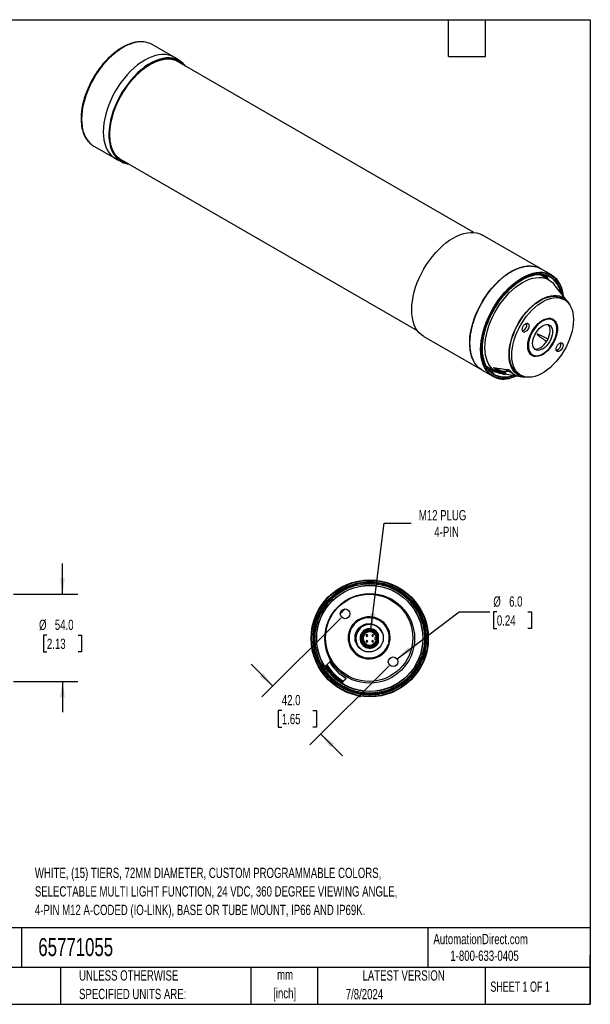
# Model space of a CAD drawing. Header units: millimetres. Extents: x 19 to 819, y 19 to 629.
# Tile 2 of 2: x 466 to 819, y 19 to 629. Entities that reach past the tile are written whole.
import ezdxf

# ---------------------------------------------------------------- set-up
doc = ezdxf.new("R2010")
doc.units = ezdxf.units.MM
doc.header["$LTSCALE"] = 3
doc.layers.add('DIMENSIONS', color=140, linetype='Continuous', lineweight=25)
doc.layers.add('TEXT', color=140, linetype='Continuous', lineweight=25)
doc.styles.add('SLDTEXTSTYLE0', font='TXT', dxfattribs={"width": 0.7})
doc.styles.add('SLDTEXTSTYLE1', font='TXT', dxfattribs={"width": 0.65})
doc.dimstyles.new('SLDDIMSTYLE1', dxfattribs={"dimtxt": 6.474023, "dimasz": 9.906, "dimexe": 0, "dimexo": 0.0625, "dimgap": 1.618506, "dimtad": 0, "dimtih": 1, "dimtoh": 1, "dimrnd": 1e-09, "dimzin": 4, "dimdsep": 46, "dimtxsty": 'SLDTEXTSTYLE0', "dimsah": 1, "dimcen": 0.09, "dimadec": 0, "dimazin": 1, "dimtfac": 1, "dimtmove": 0, "dimatfit": 0, "dimfxl": 0, "dimfrac": 2, "dimtolj": 1, "dimtzin": 12, "dimarcsym": 0})
doc.dimstyles.new('SLDDIMSTYLE2', dxfattribs={"dimtxt": 6.474023, "dimasz": 9.906, "dimexe": 0, "dimexo": 0.0625, "dimgap": 1.618506, "dimtad": 0, "dimtih": 1, "dimtoh": 1, "dimrnd": 1e-09, "dimzin": 4, "dimdsep": 46, "dimtxsty": 'SLDTEXTSTYLE0', "dimsah": 1, "dimcen": 0, "dimadec": 0, "dimazin": 1, "dimtfac": 1, "dimtofl": 0, "dimtmove": 0, "dimatfit": 3, "dimfxl": 0, "dimfrac": 2, "dimtolj": 1, "dimtzin": 12, "dimarcsym": 0})
doc.dimstyles.new('SLDDIMSTYLE3', dxfattribs={"dimtxt": 6.474023, "dimasz": 9.906, "dimexe": 0, "dimexo": 0.0625, "dimgap": 1.618506, "dimtad": 0, "dimtih": 1, "dimtoh": 1, "dimrnd": 1e-09, "dimzin": 12, "dimdsep": 46, "dimtxsty": 'SLDTEXTSTYLE0', "dimsah": 1, "dimcen": 0, "dimadec": 0, "dimazin": 3, "dimtfac": 1, "dimtofl": 0, "dimtmove": 0, "dimatfit": 3, "dimfxl": 0, "dimfrac": 2, "dimtolj": 1, "dimtzin": 12, "dimarcsym": 0})

# ---------------------------------------------------------------- blocks, each defined once
blk = doc.blocks.new('_D_1')
at = {"layer": 'DIMENSIONS'}
for p, q in [((492.58, 272.95), (492.58, 292)), ((462.31, 272.95), (502.1, 272.95)), ((482.96, 247.54), (480.79, 247.54)), ((480.79, 247.54), (480.79, 237.25)), ((502.2, 247.54), (504.37, 247.54)), ((504.37, 247.54), (504.37, 237.25)), ((480.79, 237.25), (482.96, 237.25)), ((504.37, 237.25), (502.2, 237.25)), ((462.31, 218.95), (502.1, 218.95)), ((492.58, 218.95), (492.58, 199.9))]:
    blk.add_line(p, q, dxfattribs=at)
for points in [[(492.58, 272.95), (494.1, 282.85), (491.05, 282.85)], [(492.58, 218.95), (491.05, 209.04), (494.1, 209.04)]]:
    blk.add_solid(points, dxfattribs=at)
at = {"layer": 'DIMENSIONS', "char_height": 6.35, "attachment_point": 1, "style": 'SLDTEXTSTYLE0'}
for s, insert in [('%%c', (478.07, 257.17)), ('54.0', (487.85, 257.17)), ('2.13', (482.96, 245.44))]:
    blk.add_mtext(s, dxfattribs=dict(at, insert=insert))
blk = doc.blocks.new('_D_6')
at = {"layer": 'DIMENSIONS'}
for p, q in [((664.78, 258.1), (616.01, 209.34)), ((622.75, 216.07), (609.28, 229.54)), ((694.48, 228.4), (645.71, 179.64)), ((628.28, 200.92), (626.11, 200.92)), ((626.11, 200.92), (626.11, 190.63)), ((647.52, 200.92), (649.69, 200.92)), ((649.69, 200.92), (649.69, 190.63)), ((626.11, 190.63), (628.28, 190.63)), ((649.69, 190.63), (647.52, 190.63)), ((652.45, 186.37), (665.92, 172.9))]:
    blk.add_line(p, q, dxfattribs=at)
for points in [[(622.75, 216.07), (616.82, 224.15), (614.67, 222)], [(652.45, 186.37), (658.38, 178.29), (660.53, 180.45)]]:
    blk.add_solid(points, dxfattribs=at)
at = {"layer": 'DIMENSIONS', "char_height": 6.35, "attachment_point": 1, "style": 'SLDTEXTSTYLE0'}
for s, insert in [('42.0', (628.28, 210.56)), ('1.65', (628.28, 198.82))]:
    blk.add_mtext(s, dxfattribs=dict(at, insert=insert))
blk = doc.blocks.new('_D_7')
at = {"layer": 'DIMENSIONS'}
for p, q in [((699.56, 232.91), (737.96, 261.98)), ((737.96, 261.98), (757.01, 261.98)), ((761.36, 261.98), (759.18, 261.98)), ((759.18, 261.98), (759.18, 251.69)), ((780.6, 261.98), (782.77, 261.98)), ((782.77, 261.98), (782.77, 251.69)), ((759.18, 251.69), (761.36, 251.69)), ((782.77, 251.69), (780.6, 251.69))]:
    blk.add_line(p, q, dxfattribs=at)
blk.add_solid([(699.56, 232.91), (708.38, 237.67), (706.54, 240.1)], dxfattribs=at)
at = {"layer": 'DIMENSIONS', "char_height": 6.35, "attachment_point": 1, "style": 'SLDTEXTSTYLE0'}
for s, insert in [('%%c', (759.16, 271.61)), ('6.0', (768.94, 271.61)), ('0.24', (761.36, 259.88))]:
    blk.add_mtext(s, dxfattribs=dict(at, insert=insert))
blk = doc.blocks.new('_D_8')
at = {"layer": 'DIMENSIONS'}
for p, q in [((683.37, 251.15), (691.62, 316.85)), ((691.62, 316.85), (708.29, 316.85))]:
    blk.add_line(p, q, dxfattribs=at)
blk.add_solid([(683.37, 251.15), (686.12, 260.79), (683.1, 261.17)], dxfattribs=at)
at = {"layer": 'DIMENSIONS', "char_height": 6.35, "attachment_point": 1, "style": 'SLDTEXTSTYLE0'}
for s, insert in [('M12 PLUG', (713.06, 325.04)), ('4-PIN', (722.66, 314.75))]:
    blk.add_mtext(s, dxfattribs=dict(at, insert=insert))

msp = doc.modelspace()

# ---------------------------------------------------------------- linework, layer by layer
for p, q in [((561.59, 605.43), (548.123, 613.204)), ((565.278, 603.098), (562.032, 605.162)), ((747.094, 496.897), (562.71, 603.339)), ((521.831, 557.708), (521.833, 558.102)), ((511.876, 550.415), (525.343, 542.641)), ((526.868, 543.253), (527.713, 542.716)), ((527.713, 542.716), (712.097, 436.274)), ((525.796, 542.392), (529.207, 540.613)), ((788.288, 474.559), (752.438, 495.255)), ((787.682, 474.887), (788.288, 474.559)), ((795.076, 470.641), (788.469, 474.455)), ((793.712, 467.437), (789.01, 470.253)), ((805.097, 454.234), (796.805, 464.7)), ((803.142, 455.304), (801.727, 456.12)), ((787.031, 440.121), (786.722, 440.3)), ((786.985, 440.532), (787.15, 440.437)), ((787.14, 440.472), (787.015, 440.544)), ((787.14, 440.472), (787.15, 440.437)), ((787.477, 440.844), (787.701, 440.715)), ((787.491, 440.74), (787.482, 440.774)), ((795.867, 442.703), (794.453, 443.519)), ((798.186, 433.977), (798.422, 433.841)), ((798.39, 434.475), (798.226, 434.57)), ((798.231, 434.538), (798.356, 434.466)), ((798.265, 434.019), (798.299, 434.028)), ((798.608, 434.753), (798.28, 434.943)), ((798.39, 434.475), (798.356, 434.466)), ((716.191, 432.467), (752.041, 411.771)), ((781.496, 422.3), (781.763, 422.105)), ((781.74, 421.936), (781.818, 421.89)), ((781.763, 422.105), (783.178, 421.289)), ((783.173, 421.003), (781.887, 421.745)), ((781.98, 421.634), (783.148, 420.96)), ((783.173, 421.003), (783.148, 420.96)), ((783.398, 420.815), (783.423, 420.858)), ((783.457, 420.91), (783.971, 420.871)), ((783.403, 420.524), (783.393, 420.529)), ((752.199, 411.679), (758.829, 407.852)), ((756.131, 413.3), (760.921, 410.636)), ((764.838, 409.326), (766.53, 409.077)), ((765.222, 411.012), (768.614, 410.969)), ((766.786, 410.091), (765.222, 411.012)), ((766.465, 412.179), (772.323, 408.88)), ((766.844, 409.702), (766.487, 409.083)), ((774.73, 409.354), (776.144, 408.537)), ((775.265, 407.802), (775.27, 407.799)), ((775.785, 407.712), (778.048, 407.379)), ((678.783, 258.187), (678.796, 258.139)), ((679.279, 258.268), (679.266, 258.317)), ((686.782, 246.192), (686.226, 246.192)), ((686.226, 244.992), (686.782, 244.992)), ((688.076, 244.109), (688.076, 247.076)), ((695.163, 243.921), (695.275, 245.592)), ((694.515, 242.42), (694.563, 242.407)), ((694.693, 242.89), (694.645, 242.903)), ((673.172, 237.149), (673.137, 237.114)), ((673.49, 236.761), (673.526, 236.796)), ((655.434, 228.491), (655.94, 228.997)), ((656.184, 229.21), (656.159, 229.213)), ((657.691, 230.872), (657.678, 230.762)), ((658.162, 230.832), (658.148, 230.717)), ((667.8, 221.065), (667.915, 221.079)), ((667.845, 220.595), (667.955, 220.608)), ((666.08, 218.857), (665.575, 218.351)), ((666.296, 219.076), (666.293, 219.1)), ((675.696, 210.021), (675.747, 209.756)), ((676.929, 209.548), (677.068, 209.779))]:
    msp.add_line(p, q)
at = {"flags": 128}
for points in [[(544.232, 614.643), (542.816, 614.842), (540.832, 614.889), (538.766, 614.685), (536.634, 614.23), (534.451, 613.529), (532.234, 612.586), (530, 611.409), (527.766, 610.007), (525.549, 608.39), (523.365, 606.571), (521.233, 604.563), (519.167, 602.382), (517.183, 600.045), (515.297, 597.569), (513.523, 594.972), (511.875, 592.276), (510.364, 589.5), (509.003, 586.666), (507.801, 583.794), (506.769, 580.908), (505.913, 578.028), (505.24, 575.177), (504.756, 572.377), (504.465, 569.648), (504.367, 567.012), (504.465, 564.489), (504.756, 562.097), (505.24, 559.855), (505.913, 557.781), (506.769, 555.889), (507.801, 554.195), (508.798, 552.935)], [(562.032, 605.162), (561.591, 605.429), (559.942, 606.222), (558.168, 606.769), (556.282, 607.068), (554.299, 607.115), (552.233, 606.911), (550.1, 606.456), (547.917, 605.755), (545.7, 604.812), (543.466, 603.635), (541.232, 602.233), (539.015, 600.616), (536.832, 598.797), (534.699, 596.789), (532.633, 594.608), (530.65, 592.271), (528.764, 589.795), (526.99, 587.198), (525.341, 584.502), (523.83, 581.726), (522.469, 578.892), (521.268, 576.02), (520.235, 573.134), (519.379, 570.254), (518.707, 567.403), (518.223, 564.603), (517.931, 561.874), (517.833, 559.238)], [(565.278, 603.098), (564.231, 603.692), (562.516, 604.397), (560.678, 604.85), (558.732, 605.046), (556.692, 604.984), (554.574, 604.666), (552.396, 604.092), (550.174, 603.268), (547.926, 602.201), (545.668, 600.897), (543.42, 599.369), (541.198, 597.627), (539.019, 595.686), (536.902, 593.56), (534.862, 591.266), (532.916, 588.823), (531.078, 586.248), (529.363, 583.563), (527.784, 580.788), (526.355, 577.946), (525.085, 575.057), (523.985, 572.146), (523.064, 569.235), (522.329, 566.346), (521.785, 563.502), (521.437, 560.725), (521.287, 558.038), (521.337, 555.461), (521.586, 553.014), (522.032, 550.716), (522.673, 548.586), (523.502, 546.64), (524.513, 544.894), (525.699, 543.36), (527.05, 542.052), (528.556, 540.979), (529.207, 540.613)], [(546.446, 600.737), (547.342, 601.25), (549.545, 602.353), (551.726, 603.219), (553.869, 603.842), (555.957, 604.216), (557.973, 604.339), (559.901, 604.21), (561.727, 603.83), (563.435, 603.202), (565.014, 602.33), (566.45, 601.222), (566.573, 601.109)], [(547.002, 601.065), (549.227, 602.236), (551.434, 603.17), (553.607, 603.86), (555.728, 604.3), (557.781, 604.488), (559.749, 604.422), (561.618, 604.101), (563.372, 603.53), (564.999, 602.711), (566.484, 601.653), (567.761, 600.424)], [(562.71, 603.339), (562.315, 603.558), (561.823, 603.802)], [(532.764, 539.8), (531.493, 540.142), (529.801, 540.838), (528.244, 541.777), (526.833, 542.953), (525.58, 544.357), (524.495, 545.976), (523.587, 547.799), (522.861, 549.812), (522.324, 551.998), (521.981, 554.341), (521.833, 556.822), (521.882, 559.421), (522.128, 562.119), (522.569, 564.895), (523.201, 567.726), (524.019, 570.59), (525.016, 573.465), (526.186, 576.329), (527.519, 579.159), (529.005, 581.932), (530.631, 584.628), (532.385, 587.226), (534.254, 589.703), (536.222, 592.043), (538.275, 594.225), (540.396, 596.234), (542.569, 598.052), (544.777, 599.667), (547.002, 601.065)], [(564.84, 602.11), (564.152, 602.683), (563.401, 603.217)], [(517.833, 559.238), (517.931, 556.715), (518.223, 554.323), (518.707, 552.081), (519.379, 550.007), (520.235, 548.115), (521.268, 546.421), (522.469, 544.936), (523.83, 543.674), (525.341, 542.642), (525.796, 542.392)], [(531.576, 540.486), (530.982, 540.687), (529.337, 541.438), (527.829, 542.429), (526.468, 543.652), (525.267, 545.098), (524.234, 546.755), (523.378, 548.611), (522.705, 550.651), (522.221, 552.859), (521.928, 555.218), (521.831, 557.708)], [(528.164, 542.179), (528.584, 541.977), (529.843, 541.487)], [(716.191, 432.467), (716.189, 432.468), (714.678, 433.499), (713.317, 434.762), (712.116, 436.246), (711.083, 437.941), (710.227, 439.832), (709.555, 441.907), (709.071, 444.149), (708.779, 446.54), (708.682, 449.064), (708.779, 451.7), (709.071, 454.428), (709.555, 457.229), (710.227, 460.08), (711.083, 462.959), (712.116, 465.846), (713.317, 468.717), (714.678, 471.552), (716.189, 474.328), (717.838, 477.024), (719.612, 479.62), (721.498, 482.096), (723.481, 484.434), (725.547, 486.615), (727.68, 488.622), (729.863, 490.442), (732.08, 492.058), (734.314, 493.461), (736.548, 494.638), (738.765, 495.581), (740.948, 496.282), (743.081, 496.737), (745.147, 496.941), (747.131, 496.894), (749.016, 496.595), (750.791, 496.047), (752.438, 495.255)], [(748.227, 415.191), (747.639, 416.036), (746.652, 417.805), (745.846, 419.771), (745.228, 421.917), (744.803, 424.228), (744.575, 426.685), (744.544, 429.269), (744.711, 431.961), (745.075, 434.739), (745.632, 437.583), (746.38, 440.47), (747.311, 443.377), (748.419, 446.283), (749.695, 449.165), (751.13, 452.001), (752.711, 454.768), (754.428, 457.445), (756.266, 460.012), (758.212, 462.449), (760.25, 464.737), (762.364, 466.858), (764.539, 468.796), (766.758, 470.535), (769.002, 472.063), (771.256, 473.368), (773.502, 474.439), (775.721, 475.269), (777.898, 475.85), (780.014, 476.178), (782.055, 476.252), (782.445, 476.236)], [(776.953, 468.846), (779.187, 470.023), (781.404, 470.966), (783.587, 471.667), (785.72, 472.122), (787.786, 472.326), (789.769, 472.279), (791.655, 471.98), (793.429, 471.433), (795.076, 470.641)], [(778.749, 468.574), (779.159, 468.772), (781.343, 469.691), (783.493, 470.366), (785.589, 470.789), (787.616, 470.959), (789.558, 470.873), (791.397, 470.533), (793.121, 469.941), (794.111, 469.457)], [(789.01, 470.253), (788.082, 470.75), (787.614, 470.959)], [(795.076, 470.641), (795.078, 470.64), (796.588, 469.608), (797.95, 468.345), (799.151, 466.861), (800.184, 465.167), (801.04, 463.275), (801.712, 461.201), (802.196, 458.959), (802.38, 457.663)], [(758.829, 407.852), (758.828, 407.853), (757.317, 408.885), (755.956, 410.147), (754.754, 411.632), (753.722, 413.326), (752.866, 415.218), (752.194, 417.292), (751.71, 419.534), (751.418, 421.926), (751.32, 424.449), (751.418, 427.085), (751.71, 429.814), (752.194, 432.614), (752.866, 435.465), (753.722, 438.345), (754.754, 441.231), (755.956, 444.103), (757.317, 446.937), (758.828, 449.713), (760.476, 452.409), (762.25, 455.006), (764.136, 457.482), (766.12, 459.819), (768.186, 462), (770.319, 464.008), (772.502, 465.827), (774.719, 467.444), (776.953, 468.846)], [(753.975, 425.737), (754.074, 428.265), (754.37, 430.885), (754.861, 433.576), (755.541, 436.314), (756.407, 439.077), (757.449, 441.839), (758.659, 444.578), (760.028, 447.271), (761.542, 449.895), (763.19, 452.426), (764.957, 454.844), (766.828, 457.128), (768.788, 459.258), (770.819, 461.216), (772.904, 462.986), (775.025, 464.553), (777.165, 465.902), (779.305, 467.023), (781.426, 467.906), (783.511, 468.544), (785.542, 468.93), (787.501, 469.062), (789.373, 468.939), (791.14, 468.561), (792.787, 467.932), (794.302, 467.057), (795.67, 465.945), (796.805, 464.7)], [(768.856, 421.265), (768.954, 423.577), (769.245, 425.979), (769.728, 428.447), (770.397, 430.956), (771.246, 433.481), (772.266, 435.998), (773.447, 438.48), (774.778, 440.904), (776.244, 443.246), (777.833, 445.481), (779.527, 447.589), (781.31, 449.547), (783.164, 451.337), (785.071, 452.94), (787.012, 454.342), (788.968, 455.527), (790.918, 456.484), (792.845, 457.204), (794.728, 457.68), (796.549, 457.905), (798.29, 457.88), (799.933, 457.603), (801.462, 457.077), (802.863, 456.309), (804.12, 455.304), (805.222, 454.074), (806.158, 452.63), (806.415, 452.135)], [(769.137, 421.716), (769.235, 424.003), (769.528, 426.379), (770.012, 428.821), (770.684, 431.303), (771.536, 433.8), (772.559, 436.286), (773.742, 438.735), (775.075, 441.123), (776.542, 443.425), (778.13, 445.617), (779.821, 447.677), (781.598, 449.583), (783.443, 451.317), (785.338, 452.86), (787.262, 454.197), (789.196, 455.314), (791.12, 456.198), (793.014, 456.842), (794.859, 457.239), (796.637, 457.384), (798.328, 457.277), (799.915, 456.917), (801.382, 456.31), (801.727, 456.12)], [(770.551, 420.899), (770.649, 423.186), (770.942, 425.563), (771.426, 428.005), (772.098, 430.487), (772.95, 432.983), (773.973, 435.469), (775.157, 437.919), (776.489, 440.306), (777.957, 442.608), (779.544, 444.8), (781.235, 446.86), (783.012, 448.767), (784.857, 450.501), (786.752, 452.044), (788.676, 453.381), (790.61, 454.497), (792.534, 455.382), (794.428, 456.026), (796.274, 456.423), (798.051, 456.568), (799.742, 456.46), (801.329, 456.101), (802.796, 455.493), (804.129, 454.644), (805.313, 453.561), (806.336, 452.257), (807.187, 450.743), (807.859, 449.037), (808.344, 447.155), (808.637, 445.116), (808.735, 442.942), (808.637, 440.655), (808.344, 438.279), (807.859, 435.837), (807.187, 433.355), (806.336, 430.858), (805.313, 428.372), (804.129, 425.923), (802.796, 423.535), (801.329, 421.233), (799.742, 419.041), (798.051, 416.981), (796.274, 415.074), (794.428, 413.34), (792.534, 411.797), (790.61, 410.461), (788.676, 409.344), (786.752, 408.459), (784.857, 407.815), (783.012, 407.419), (781.235, 407.273), (779.544, 407.381), (777.957, 407.74), (776.489, 408.348), (775.157, 409.197), (773.973, 410.28), (772.95, 411.585), (772.098, 413.098), (771.426, 414.805), (770.942, 416.687), (770.649, 418.725), (770.551, 420.899)], [(777.021, 436.76), (777.125, 437.576), (777.427, 438.433), (777.896, 439.246), (778.487, 439.935), (779.143, 440.434), (779.798, 440.692), (780.39, 440.686), (780.859, 440.415), (781.16, 439.906), (781.264, 439.209), (781.16, 438.392), (780.859, 437.535), (780.39, 436.722), (779.798, 436.033), (779.143, 435.535), (778.487, 435.276), (777.896, 435.283), (777.427, 435.554), (777.125, 436.063), (777.021, 436.76)], [(782.893, 420.818), (782.01, 421.599), (781.31, 422.627), (780.811, 423.879), (780.523, 425.323), (780.454, 426.926), (780.606, 428.649), (780.975, 430.45), (781.551, 432.286), (782.322, 434.114), (783.268, 435.889), (784.368, 437.569), (785.594, 439.113), (786.917, 440.485)], [(787.031, 440.121), (785.764, 438.808), (784.59, 437.329), (783.538, 435.72), (782.631, 434.021), (781.893, 432.271), (781.341, 430.512), (780.988, 428.787), (780.843, 427.138), (780.909, 425.603), (781.184, 424.22), (781.663, 423.021), (782.332, 422.036), (783.178, 421.289)], [(783.456, 428.349), (783.555, 429.682), (783.85, 431.087), (784.331, 432.519), (784.983, 433.932), (785.785, 435.28), (786.711, 436.52), (787.731, 437.612), (788.812, 438.521), (789.92, 439.218), (791.02, 439.681), (792.075, 439.894), (793.051, 439.851), (793.919, 439.553), (794.648, 439.01), (795.217, 438.239), (795.607, 437.264), (795.805, 436.119), (795.805, 434.838), (795.607, 433.463), (795.217, 432.039), (794.648, 430.611), (793.919, 429.225), (793.051, 427.926), (792.075, 426.755), (791.02, 425.75), (789.92, 424.943), (788.812, 424.361), (787.731, 424.022), (786.711, 423.936), (785.785, 424.108), (784.983, 424.53), (784.331, 425.19), (783.85, 426.066), (783.555, 427.131), (783.456, 428.349)], [(784.619, 424.851), (785.297, 424.753), (786.317, 424.838), (787.398, 425.178), (788.506, 425.76), (789.605, 426.566), (790.66, 427.571), (791.637, 428.742), (792.504, 430.041), (793.234, 431.427), (793.803, 432.855), (794.193, 434.279), (794.391, 435.654), (794.391, 436.935), (794.193, 438.081), (793.803, 439.055), (793.253, 439.807)], [(786.917, 440.485), (786.952, 440.513), (786.988, 440.534), (787.022, 440.546), (787.055, 440.548), (787.084, 440.542), (787.109, 440.526), (787.128, 440.503), (787.14, 440.472)], [(787.701, 440.715), (787.667, 440.691), (787.634, 440.674), (787.601, 440.665), (787.57, 440.664), (787.543, 440.672), (787.521, 440.687), (787.503, 440.711), (787.491, 440.74)], [(787.614, 441.102), (789.023, 442.154), (790.447, 442.959), (791.851, 443.5), (793.203, 443.763), (794.469, 443.741), (795.62, 443.436), (796.627, 442.854), (797.466, 442.011), (798.118, 440.924), (798.566, 439.622), (798.8, 438.135), (798.814, 436.499), (798.608, 434.753)], [(798.229, 434.635), (798.426, 436.307), (798.412, 437.873), (798.188, 439.297), (797.759, 440.544), (797.135, 441.584), (796.331, 442.392), (795.367, 442.949), (794.265, 443.241), (793.053, 443.262), (791.759, 443.01), (790.414, 442.493), (789.05, 441.721), (787.701, 440.715)], [(794.453, 443.519), (793.953, 443.765), (793.9, 443.786)], [(795.315, 443.022), (794.655, 443.565), (794.337, 443.757)], [(798.422, 433.841), (797.896, 432.009), (797.171, 430.176), (796.266, 428.383), (795.202, 426.676), (794.005, 425.095), (792.703, 423.677), (791.327, 422.458), (789.911, 421.465), (788.489, 420.723), (787.094, 420.25), (785.76, 420.058), (784.52, 420.149), (783.403, 420.524)], [(783.668, 421.005), (784.738, 420.647), (785.926, 420.56), (787.203, 420.744), (788.538, 421.197), (789.9, 421.908), (791.256, 422.858), (792.573, 424.026), (793.82, 425.383), (794.966, 426.897), (795.985, 428.532), (796.852, 430.248), (797.546, 432.004), (798.05, 433.758)], [(798.356, 434.466), (798.324, 434.461), (798.296, 434.465), (798.271, 434.477), (798.251, 434.497), (798.236, 434.523), (798.227, 434.556), (798.225, 434.594), (798.229, 434.635)], [(798.299, 434.028), (798.332, 434.033), (798.362, 434.028), (798.388, 434.014), (798.408, 433.992), (798.422, 433.963), (798.429, 433.927), (798.429, 433.886), (798.422, 433.841)], [(798.021, 424.633), (798.125, 425.449), (798.427, 426.306), (798.896, 427.119), (799.487, 427.808), (800.143, 428.307), (800.798, 428.565), (801.39, 428.559), (801.859, 428.288), (802.16, 427.779), (802.264, 427.082), (802.16, 426.265), (801.859, 425.408), (801.39, 424.595), (800.798, 423.906), (800.143, 423.408), (799.487, 423.149), (798.896, 423.156), (798.427, 423.427), (798.125, 423.936), (798.021, 424.633)], [(759.373, 409.279), (759.199, 409.387), (757.748, 410.467), (756.452, 411.778), (755.322, 413.311), (754.365, 415.052), (753.591, 416.988), (753.004, 419.104), (752.61, 421.381), (752.49, 422.542)], [(764.838, 409.326), (763.19, 409.687), (761.542, 410.316), (760.028, 411.19), (758.659, 412.303), (757.449, 413.645), (756.407, 415.204), (755.541, 416.968), (754.861, 418.92), (754.37, 421.044), (754.074, 423.323), (753.975, 425.737)], [(780.526, 407.287), (779.527, 407.261), (777.833, 407.413), (776.244, 407.814), (774.778, 408.462), (773.447, 409.35), (772.266, 410.469), (771.246, 411.808), (770.397, 413.353), (769.728, 415.089), (769.245, 417), (768.954, 419.065), (768.856, 421.265)], [(774.73, 409.354), (773.742, 410.014), (772.559, 411.096), (771.536, 412.401), (770.684, 413.915), (770.012, 415.621), (769.528, 417.503), (769.235, 419.542), (769.137, 421.716)], [(783.148, 420.96), (783.12, 420.918), (783.089, 420.88), (783.055, 420.849), (783.019, 420.826), (782.984, 420.81), (782.95, 420.804), (782.92, 420.806), (782.893, 420.818)], [(783.178, 421.289), (783.198, 421.269), (783.213, 421.243), (783.222, 421.21), (783.224, 421.173), (783.221, 421.132), (783.21, 421.089), (783.194, 421.045), (783.173, 421.003)], [(783.403, 420.524), (783.379, 420.541), (783.361, 420.566), (783.35, 420.599), (783.346, 420.637), (783.349, 420.679), (783.359, 420.725), (783.375, 420.77), (783.398, 420.815)], [(783.423, 420.858), (783.449, 420.898), (783.478, 420.934), (783.511, 420.965), (783.544, 420.988), (783.578, 421.005), (783.611, 421.013), (783.641, 421.014), (783.668, 421.005)], [(752.041, 411.771), (751.609, 412.032), (750.606, 412.742)], [(754.822, 414.155), (755.235, 413.856), (756.131, 413.3)], [(671.406, 239.959), (672.266, 238.495), (673.234, 237.251)], [(671.944, 239.069), (672.8, 237.833), (673.244, 237.3)]]:
    msp.add_lwpolyline(points, dxfattribs=at)
for centre, radius in [((682.676, 245.592), 36.25), ((682.676, 245.592), 34.745), ((682.676, 245.592), 34.616), ((682.676, 245.592), 32.883), ((682.676, 245.592), 32.795), ((682.676, 245.592), 27.75), ((682.322, 245.946), 27), ((667.473, 260.795), 3), ((682.322, 245.946), 8.75), ((682.676, 245.592), 5.25), ((682.676, 245.592), 4.65), ((697.171, 231.097), 3)]:
    msp.add_circle(centre, radius)
for centre, radius, start, end in [((541.871, 602.282), 12.585, 60.210698, 79.187818), ((558.346, 592.316), 12.817, 36.211831, 57.260587), ((518.137, 561.204), 12.474, 221.519128, 239.871305), ((535.05, 551.92), 12.728, 242.669647, 263.868689), ((782.038, 460.965), 13.316, 29.245033, 46.14913), ((786.412, 456.945), 14.69, 10.311865, 58.395842), ((775.979, 439.811), 3.959, 287.030119, 12.975258), ((786.795, 440.39), 0.358, 311.362165, 7.594902), ((787.84, 440.821), 0.361, 128.807725, 187.42717), ((792.19, 439.83), 4.889, 31.12964, 49.012516), ((798.401, 433.688), 0.358, 112.403056, 168.639294), ((798.252, 434.809), 0.361, 292.571039, 351.193636), ((796.976, 427.685), 3.961, 287.059189, 12.946188), ((781.606, 421.974), 0.205, 331.320751, 39.74862), ((760.72, 424.219), 13.552, 254.004874, 270.611716), ((768.017, 420.011), 11.034, 217.958404, 262.030844), ((766.332, 421.911), 14.422, 241.149302, 290.029329), ((768.119, 420.655), 10.648, 225.755828, 262.809528), ((766.654, 421.887), 10.969, 244.509945, 262.496363), ((777.155, 417.46), 9.844, 216.157437, 261.999869), ((765.802, 421.105), 14.975, 242.246955, 287.455751), ((682.676, 245.592), 23.737, 129.927368, 140.072632), ((667.473, 260.795), 2.487, 111.523767, 158.476233), ((682.676, 245.592), 23.802, 130.125716, 132.614291), ((682.676, 245.592), 23.802, 137.385709, 139.874284), ((682.322, 245.946), 13, 107.24747, 222.75253), ((682.676, 245.592), 13.1, 107.196849, 212.389586), ((682.322, 245.946), 12.45, 107.256322, 222.743678), ((678.542, 258.123), 0.25, 15, 107.24747), ((678.555, 258.074), 0.25, 287.256322, 15), ((679.508, 258.381), 0.25, 102.75253, 195), ((679.521, 258.333), 0.25, 195, 282.743678), ((682.676, 245.592), 13.1, 57.610414, 104.995295), ((682.322, 245.946), 13, 347.24747, 102.75253), ((682.322, 245.946), 12.45, 347.256322, 102.743678), ((682.676, 245.592), 12.599, 0, 63.441074), ((682.676, 245.592), 12.559, 348.025231, 58.705403), ((682.676, 245.592), 8.55, 22.948577, 180), ((682.676, 245.592), 6, 25.841933, 334.158067), ((682.676, 245.592), 5.6, 15.358886, 344.641114), ((682.676, 245.592), 8.55, 180, 247.051423), ((682.676, 245.592), 4.15, 8.312861, 351.687139), ((680.908, 247.36), 0.5, 0, 180), ((680.908, 247.36), 0.5, 180, 0), ((680.908, 243.825), 0.5, 0, 180), ((684.443, 247.36), 0.5, 0, 180), ((684.443, 247.36), 0.5, 180, 0), ((684.443, 243.825), 0.5, 0, 180), ((686.226, 245.592), 0.6, 90, 270), ((682.676, 245.592), 4.15, 351.687139, 8.312861), ((682.322, 245.946), 13, 227.24747, 342.75253), ((682.322, 245.946), 12.45, 227.256322, 342.743678), ((680.908, 243.825), 0.5, 180, 0), ((684.443, 243.825), 0.5, 180, 0), ((694.45, 242.179), 0.25, 75, 162.743678), ((694.709, 243.144), 0.25, 167.256322, 255), ((694.499, 242.166), 0.25, 342.75253, 75), ((694.758, 243.132), 0.25, 255, 347.24747), ((672.96, 237.291), 0.25, 222.75253, 315), ((672.995, 237.326), 0.25, 315, 42.743678), ((673.667, 236.584), 0.25, 135, 227.24747), ((673.702, 236.619), 0.25, 47.256322, 135), ((682.676, 245.592), 12.599, 223.944932, 277.62321), ((682.676, 245.592), 12.559, 224.034081, 286.355506), ((682.676, 245.592), 32.164, 212.119158, 237.880842), ((682.676, 245.592), 31.168, 211.70475, 238.29525), ((682.676, 245.592), 31.148, 211.732822, 238.267178), ((682.676, 245.592), 28.686, 211.235689, 238.764311), ((682.676, 245.592), 28.614, 211.054133, 238.945867), ((682.676, 245.592), 36.5, 259.058109, 260.941891)]:
    msp.add_arc(centre, radius, start, end)
for points, knots in [([(544.022, 614.703), (543.925, 614.727), (543.268, 614.893), (541.968, 614.989), (540.138, 614.995), (538.243, 614.777), (536.305, 614.364), (534.334, 613.752), (532.344, 612.949), (530.345, 611.961), (528.351, 610.796), (526.373, 609.462), (524.424, 607.972), (522.518, 606.337), (520.669, 604.574), (518.896, 602.707), (517.232, 600.78), (515.735, 598.884), (514.49, 597.174), (513.408, 595.581), (512.439, 594.069), (511.811, 593.002), (511.507, 592.485)], [0, 0, 0, 0, 0.0098177, 0.0661625, 0.1226732, 0.179301, 0.2359917, 0.2926938, 0.3493645, 0.4059689, 0.462468, 0.5188299, 0.57501, 0.6309353, 0.6864765, 0.7413818, 0.7950915, 0.8460693, 0.8908514, 0.9248517, 0.9635775, 1, 1, 1, 1]), ([(568.213, 600.163), (568.202, 600.179), (567.565, 601.152), (565.829, 602.485), (563.033, 604.024), (559.818, 604.716), (556.757, 604.671), (554.006, 604.164), (551.647, 603.445), (549.312, 602.468), (546.998, 601.252), (544.695, 599.803), (541.954, 597.784), (538.79, 595.005), (535.309, 591.284), (532.014, 587.03), (529.037, 582.368), (526.489, 577.46), (524.674, 573.021), (523.445, 569.198), (522.644, 566.019), (522.089, 562.977), (521.767, 560.09), (521.663, 557.371), (521.767, 554.759), (522.089, 552.249), (522.645, 549.846), (523.581, 547.209), (525.072, 544.534), (527.281, 542.102), (530.002, 540.424), (532.051, 539.648), (533.198, 539.539), (533.22, 539.537)], [0, 0, 0, 0, 0.0007257, 0.0441444, 0.0877369, 0.1309832, 0.1733876, 0.2008094, 0.2277012, 0.2540321, 0.2792375, 0.304815, 0.3307382, 0.3713501, 0.4133726, 0.4563912, 0.4999256, 0.54346, 0.5864786, 0.6145005, 0.6420703, 0.6691546, 0.6950742, 0.7206518, 0.7458607, 0.7721879, 0.7990797, 0.8265052, 0.8689096, 0.9121559, 0.9557484, 0.9991671, 1, 1, 1, 1]), ([(511.507, 592.485), (511.003, 591.583), (510.296, 590.319), (509.347, 588.414), (508.584, 586.781), (507.751, 584.819), (506.961, 582.752), (506.232, 580.589), (505.587, 578.367), (505.042, 576.115), (504.608, 573.855), (504.295, 571.609), (504.108, 569.393), (504.052, 567.225), (504.131, 565.117), (504.347, 563.085), (504.701, 561.138), (505.194, 559.288), (505.829, 557.547), (506.603, 555.918), (507.535, 554.436), (508.22, 553.484), (508.628, 553.078), (508.637, 553.068)], [0, 0, 0, 0, 0.06232831, 0.08737286, 0.12889827, 0.17185638, 0.21778069, 0.26552826, 0.31463863, 0.36474724, 0.41560005, 0.46701494, 0.51886206, 0.57105073, 0.62352132, 0.6762404, 0.72919154, 0.78238412, 0.83585195, 0.88965708, 0.94389776, 0.99871987, 1, 1, 1, 1]), ([(745.586, 436.428), (745.73, 437.143), (745.892, 437.86), (746.251, 439.302), (746.449, 440.028), (747.092, 442.201), (747.586, 443.642), (748.696, 446.509), (749.313, 447.934), (750.333, 450.061), (750.689, 450.77), (751.432, 452.176), (751.814, 452.869), (752.998, 454.921), (753.834, 456.25), (755.598, 458.833), (756.526, 460.087), (758.476, 462.515), (759.48, 463.666), (761.535, 465.836), (762.587, 466.857), (764.204, 468.292), (764.749, 468.754), (765.852, 469.646), (766.408, 470.073), (768.072, 471.288), (769.183, 472.013), (771.407, 473.299), (772.519, 473.86), (774.19, 474.573), (774.748, 474.789), (775.848, 475.172), (776.392, 475.34), (778.007, 475.774), (779.06, 475.971), (780.607, 476.128), (781.116, 476.156), (782.124, 476.167), (782.623, 476.148), (783.6, 476.062), (784.079, 475.996), (785.016, 475.815), (785.476, 475.7), (786.82, 475.286), (787.669, 474.917), (788.471, 474.454)], [0, 0, 0, 0, 0.03125, 0.03125, 0.0625, 0.0625, 0.125, 0.125, 0.1875, 0.1875, 0.21875, 0.21875, 0.25, 0.25, 0.3125, 0.3125, 0.375, 0.375, 0.4375, 0.4375, 0.5, 0.5, 0.53125, 0.53125, 0.5625, 0.5625, 0.625, 0.625, 0.6875, 0.6875, 0.71875, 0.71875, 0.75, 0.75, 0.8125, 0.8125, 0.84375, 0.84375, 0.875, 0.875, 0.90625, 0.90625, 0.9375, 0.9375, 1, 1, 1, 1]), ([(751.744, 424.449), (751.744, 431.404), (753.883, 439.369), (761.676, 454.476), (767.077, 461.128), (778.962, 470.258), (785.061, 472.439), (795.395, 471.256), (799.296, 467.93), (801.234, 462.463)], [0, 0, 0, 0, 0.25, 0.25, 0.5, 0.5, 0.75, 0.75, 1, 1, 1, 1]), ([(752.384, 424.819), (752.404, 425.695), (752.444, 427.47), (752.771, 430.296), (753.404, 433.785), (754.537, 437.988), (756.353, 442.849), (758.689, 447.699), (761.476, 452.364), (764.611, 456.678), (767.612, 460.094), (770.306, 462.708), (772.616, 464.671), (774.902, 466.354), (777.169, 467.781), (779.423, 468.964), (782.11, 470.092), (785.196, 470.917), (787.991, 471.254), (789.494, 470.999), (789.96, 470.92)], [0, 0, 0, 0, 0.0429093, 0.0868697, 0.131838, 0.2018427, 0.2737707, 0.3468457, 0.4202132, 0.492998, 0.5643658, 0.6105175, 0.6557772, 0.7000929, 0.7425143, 0.785562, 0.8291915, 0.8975425, 0.9682677, 1, 1, 1, 1]), ([(789.67, 470.832), (790.161, 470.504), (791.11, 469.869), (791.799, 468.867), (792.131, 468.384)], [0, 0, 0, 0, 0.517869, 1, 1, 1, 1]), ([(789.96, 470.92), (790.573, 470.859), (792.292, 470.688), (794.749, 469.573), (797.255, 467.675), (799.032, 465.376), (800.229, 463.016), (800.981, 460.97), (801.287, 459.514), (801.422, 458.873)], [0, 0, 0, 0, 0.1043856, 0.2924469, 0.4805082, 0.666341, 0.7873909, 0.9064877, 1, 1, 1, 1]), ([(801.234, 462.463), (801.609, 461.327), (802.089, 459.875), (802.243, 458.165), (802.277, 457.794)], [0, 0, 0, 0, 0.78296048, 1, 1, 1, 1]), ([(752.265, 411.794), (751.776, 412.043), (750.251, 412.819), (748.24, 415.081), (746.604, 417.922), (745.649, 420.673), (745.104, 423.003), (744.772, 425.536), (744.652, 428.439), (744.815, 431.712), (745.195, 434.478), (745.515, 436.072), (745.586, 436.428)], [0, 0, 0, 0, 0.0750016, 0.2336961, 0.3969927, 0.4837162, 0.5704397, 0.6601984, 0.749957, 0.8584613, 0.9683972, 1, 1, 1, 1]), ([(793.065, 430.925), (791.954, 431.483), (790.84, 432.035), (789.154, 432.833), (788.589, 433.095), (787.732, 433.465), (787.445, 433.585), (787.006, 433.749), (786.859, 433.801), (786.633, 433.868), (786.557, 433.888), (786.44, 433.909), (786.401, 433.915), (786.34, 433.916), (786.319, 433.915), (786.288, 433.908), (786.277, 433.905), (786.258, 433.893), (786.249, 433.883), (786.236, 433.85), (786.243, 433.827), (786.258, 433.788), (786.269, 433.77), (786.301, 433.719), (786.326, 433.688), (786.404, 433.598), (786.459, 433.543), (786.63, 433.381), (786.749, 433.281), (787.11, 432.984), (787.357, 432.795), (788.105, 432.239), (788.613, 431.882), (790.145, 430.822), (791.178, 430.135), (792.215, 429.453)], [0, 0, 0, 0, 0.25, 0.25, 0.375, 0.375, 0.4375, 0.4375, 0.46875, 0.46875, 0.484375, 0.484375, 0.4921875, 0.4921875, 0.4960938, 0.4960938, 0.4980469, 0.4980469, 0.5, 0.5, 0.5039063, 0.5039063, 0.5078125, 0.5078125, 0.515625, 0.515625, 0.53125, 0.53125, 0.5625, 0.5625, 0.625, 0.625, 0.75, 0.75, 1, 1, 1, 1]), ([(763.013, 406.588), (762.378, 406.734), (761.026, 407.044), (759.16, 407.941), (757.398, 409.17), (755.861, 410.718), (754.555, 412.545), (753.389, 414.826), (752.465, 417.616), (751.855, 420.896), (751.781, 423.277), (751.744, 424.449)], [0, 0, 0, 0, 0.0933144, 0.1986046, 0.3039101, 0.4092003, 0.5123117, 0.6154082, 0.7472997, 0.8755791, 1, 1, 1, 1]), ([(754.076, 415.436), (753.739, 416.347), (753.058, 418.192), (752.497, 421.359), (752.421, 423.677), (752.384, 424.819)], [0, 0, 0, 0, 0.33156, 0.6708828, 1, 1, 1, 1]), ([(772.146, 408.256), (771.793, 408.122), (770.387, 407.591), (768.243, 407.225), (765.746, 407.076), (763.567, 407.294), (761.512, 407.837), (759.611, 408.72), (757.898, 409.927), (756.392, 411.427), (755.145, 413.235), (754.362, 414.567), (754.092, 415.387), (754.076, 415.436)], [0, 0, 0, 0, 0.0435472, 0.1733258, 0.2747704, 0.3762301, 0.4798332, 0.5834518, 0.6870549, 0.7906735, 0.892118, 0.9935777, 1, 1, 1, 1]), ([(759.436, 411.462), (759.159, 411.484), (758.167, 411.566), (757.083, 411.841), (756.34, 412.197), (756.204, 412.262)], [0, 0, 0, 0, 0.2404473, 0.8613234, 1, 1, 1, 1]), ([(760.4, 413.07), (760.642, 412.797), (761.363, 411.986), (762.821, 411.012), (764.714, 410.111), (766.134, 409.839), (766.844, 409.702)], [0, 0, 0, 0, 0.1444254, 0.429624, 0.7148013, 1, 1, 1, 1]), ([(766.844, 409.702), (766.884, 409.772), (766.901, 409.852), (766.881, 409.996), (766.843, 410.058), (766.786, 410.091)], [0, 0, 0, 0, 0.5, 0.5, 1, 1, 1, 1]), ([(769.207, 411.652), (769.197, 411.667), (769.173, 411.682), (769.124, 411.709), (769.097, 411.721), (769.017, 411.755), (768.964, 411.773), (768.805, 411.825), (768.701, 411.852), (768.398, 411.926), (768.2, 411.964), (768.012, 411.99)], [0, 0, 0, 0, 0.0625, 0.0625, 0.125, 0.125, 0.25, 0.25, 0.5, 0.5, 1, 1, 1, 1]), ([(773.624, 408.04), (772.722, 407.688), (770.739, 406.914), (768.007, 406.384), (765.461, 406.272), (763.862, 406.355), (763.093, 406.566), (763.013, 406.588)], [0, 0, 0, 0, 0.2390423, 0.5257042, 0.749836, 0.9739353, 1, 1, 1, 1]), ([(646.726, 245.592), (646.726, 255.127), (650.513, 264.271), (663.997, 277.755), (673.141, 281.542), (692.21, 281.542), (701.354, 277.755), (714.838, 264.271), (718.626, 255.127), (718.626, 236.058), (714.838, 226.914), (701.354, 213.43), (692.21, 209.642), (682.676, 209.642)], [0, 0, 0, 0, 0.1666667, 0.1666667, 0.3333333, 0.3333333, 0.5, 0.5, 0.6666667, 0.6666667, 0.8333333, 0.8333333, 1, 1, 1, 1]), ([(647.631, 245.592), (647.632, 245.791), (647.634, 246.189), (647.649, 246.785), (647.675, 247.381), (647.71, 247.976), (647.756, 248.57), (647.811, 249.163), (647.877, 249.756), (648.034, 250.977), (648.353, 252.816), (648.963, 255.274), (649.759, 257.713), (651.092, 260.957), (653.244, 264.869), (656.547, 269.157), (660.488, 272.899), (664.923, 275.966), (669.679, 278.277), (674.574, 279.812), (679.447, 280.599), (684.287, 280.709), (689.145, 280.154), (694.047, 278.875), (698.87, 276.822), (703.432, 274.001), (707.555, 270.472), (711.085, 266.349), (713.905, 261.787), (715.958, 256.964), (717.237, 252.062), (717.792, 247.204), (717.683, 242.364), (716.895, 237.491), (715.361, 232.595), (713.049, 227.839), (709.982, 223.404), (706.24, 219.463), (701.952, 216.16), (698.041, 214.009), (694.796, 212.676), (692.358, 211.88), (689.899, 211.27), (687.864, 210.917), (686.248, 210.723), (685.059, 210.622), (683.868, 210.559), (683.073, 210.552), (682.676, 210.548)], [0, 0, 0, 0, 0.00361669, 0.00723033, 0.01084198, 0.01445267, 0.01806347, 0.02167541, 0.02528955, 0.02890693, 0.04404853, 0.05919325, 0.07491416, 0.09063819, 0.12292481, 0.1557263, 0.18865908, 0.22133033, 0.2533655, 0.2844328, 0.3142607, 0.34281838, 0.37218471, 0.40286572, 0.43461244, 0.46711162, 0.50000052, 0.53288942, 0.5653886, 0.59713532, 0.62781633, 0.65718266, 0.68574033, 0.71556824, 0.74663553, 0.77867071, 0.81134195, 0.84427474, 0.87707623, 0.90936285, 0.92508376, 0.94080779, 0.95594939, 0.97109411, 0.97832418, 0.98554626, 0.99276874, 1, 1, 1, 1]), ([(648.793, 245.592), (648.794, 245.785), (648.796, 246.169), (648.811, 246.746), (648.835, 247.321), (648.87, 247.897), (648.914, 248.471), (648.968, 249.045), (649.031, 249.618), (649.183, 250.798), (649.491, 252.576), (650.081, 254.953), (650.851, 257.311), (652.14, 260.448), (654.22, 264.229), (657.413, 268.375), (661.223, 271.994), (665.511, 274.958), (670.11, 277.193), (674.842, 278.677), (679.554, 279.438), (684.234, 279.545), (688.93, 279.008), (693.67, 277.771), (698.333, 275.787), (702.744, 273.059), (706.73, 269.647), (710.142, 265.66), (712.87, 261.25), (714.854, 256.587), (716.091, 251.847), (716.628, 247.151), (716.522, 242.471), (715.76, 237.759), (714.277, 233.027), (712.041, 228.428), (709.077, 224.14), (705.458, 220.33), (701.313, 217.137), (697.531, 215.057), (694.394, 213.768), (692.037, 212.998), (689.66, 212.408), (687.692, 212.067), (686.129, 211.88), (684.98, 211.782), (683.829, 211.721), (683.06, 211.714), (682.676, 211.71)], [0, 0, 0, 0, 0.0036167, 0.0072303, 0.010842, 0.0144526, 0.0180634, 0.0216754, 0.0252895, 0.0289069, 0.0440485, 0.0591932, 0.0749141, 0.0906382, 0.1229248, 0.1557263, 0.1886591, 0.2213303, 0.2533655, 0.2844328, 0.3142607, 0.3428184, 0.3721847, 0.4028657, 0.4346124, 0.4671116, 0.5000005, 0.5328894, 0.5653886, 0.5971353, 0.6278163, 0.6571827, 0.6857403, 0.7155682, 0.7466355, 0.7786707, 0.811342, 0.8442747, 0.8770762, 0.9093628, 0.9250837, 0.9408078, 0.9559493, 0.9710941, 0.9783242, 0.9855462, 0.9927687, 1, 1, 1, 1]), ([(666.56, 263.109), (666.424, 263.05), (666.283, 262.976), (666.069, 262.834), (665.999, 262.782), (665.86, 262.67), (665.791, 262.607), (665.596, 262.413), (665.481, 262.269), (665.293, 261.986), (665.218, 261.844), (665.159, 261.708)], [0, 0, 0, 0, 0.25, 0.25, 0.375, 0.375, 0.5, 0.5, 0.75, 0.75, 1, 1, 1, 1]), ([(682.676, 209.642), (673.141, 209.642), (663.997, 213.43), (650.513, 226.914), (646.726, 236.058), (646.726, 245.592)], [0, 0, 0, 0, 0.5, 0.5, 1, 1, 1, 1]), ([(682.676, 210.548), (682.481, 210.549), (682.092, 210.55), (681.508, 210.565), (680.926, 210.589), (680.344, 210.623), (679.764, 210.667), (679.184, 210.72), (678.605, 210.783), (678.027, 210.855), (677.45, 210.938), (676.874, 211.03), (675.375, 211.294), (672.976, 211.859), (669.711, 212.973), (666.527, 214.422), (663.445, 216.223), (660.54, 218.342), (657.852, 220.768), (655.426, 223.456), (653.306, 226.361), (651.505, 229.444), (650.056, 232.628), (648.942, 235.893), (648.34, 238.45), (648.032, 240.269), (647.885, 241.328), (647.772, 242.39), (647.691, 243.455), (647.64, 244.523), (647.634, 245.236), (647.631, 245.592)], [0, 0, 0, 0, 0.0106146, 0.02121615, 0.03180758, 0.04239181, 0.05297179, 0.06355046, 0.07413076, 0.08471563, 0.09530801, 0.10591083, 0.11652702, 0.17826298, 0.24000846, 0.30431771, 0.36863652, 0.43431416, 0.50000156, 0.56567919, 0.63136659, 0.69567584, 0.75999466, 0.82173061, 0.8834761, 0.9029256, 0.92233942, 0.94173564, 0.9611324, 0.98054783, 1, 1, 1, 1]), ([(682.676, 211.71), (682.487, 211.711), (682.111, 211.713), (681.547, 211.727), (680.984, 211.75), (680.422, 211.783), (679.86, 211.825), (679.3, 211.877), (678.74, 211.937), (678.181, 212.008), (677.623, 212.087), (677.066, 212.176), (675.617, 212.432), (673.298, 212.977), (670.141, 214.054), (667.063, 215.455), (664.083, 217.197), (661.274, 219.246), (658.675, 221.591), (656.329, 224.19), (654.28, 226.999), (652.539, 229.979), (651.138, 233.058), (650.061, 236.215), (649.479, 238.686), (649.181, 240.446), (649.039, 241.47), (648.929, 242.496), (648.851, 243.526), (648.802, 244.558), (648.796, 245.247), (648.793, 245.592)], [0, 0, 0, 0, 0.0106146, 0.0212161, 0.0318075, 0.0423917, 0.0529717, 0.0635504, 0.0741307, 0.0847156, 0.095308, 0.1059108, 0.116527, 0.1782628, 0.2400085, 0.3043175, 0.3686365, 0.434314, 0.5000016, 0.565679, 0.6313666, 0.6956757, 0.7599947, 0.8217304, 0.8834761, 0.9029255, 0.9223393, 0.9417356, 0.9611323, 0.9805478, 1, 1, 1, 1]), ([(656.159, 229.213), (656.158, 229.213), (656.133, 229.189), (656.052, 229.109), (655.996, 229.053), (655.94, 228.997)], [0, 0, 0, 0, 0.5, 0.5, 1, 1, 1, 1]), ([(658.148, 230.717), (658.125, 230.755), (658.095, 230.783), (658.042, 230.821), (658.017, 230.833), (657.947, 230.857), (657.905, 230.859), (657.792, 230.846), (657.728, 230.814), (657.678, 230.762)], [0, 0, 0, 0, 0.125, 0.125, 0.25, 0.25, 0.5, 0.5, 1, 1, 1, 1]), ([(658.162, 230.832), (658.147, 230.857), (658.13, 230.877), (658.098, 230.907), (658.083, 230.918), (658.041, 230.944), (658.017, 230.953), (657.948, 230.973), (657.909, 230.973), (657.801, 230.956), (657.74, 230.924), (657.691, 230.872)], [0, 0, 0, 0, 0.0625, 0.0625, 0.125, 0.125, 0.25, 0.25, 0.5, 0.5, 1, 1, 1, 1]), ([(667.845, 220.595), (667.898, 220.645), (667.929, 220.708), (667.942, 220.822), (667.941, 220.863), (667.916, 220.934), (667.904, 220.959), (667.866, 221.012), (667.838, 221.042), (667.8, 221.065)], [0, 0, 0, 0, 0.5, 0.5, 0.75, 0.75, 0.875, 0.875, 1, 1, 1, 1]), ([(667.955, 220.608), (668.007, 220.657), (668.039, 220.718), (668.056, 220.826), (668.056, 220.865), (668.037, 220.933), (668.027, 220.958), (668.001, 221), (667.99, 221.014), (667.961, 221.046), (667.94, 221.064), (667.915, 221.079)], [0, 0, 0, 0, 0.5, 0.5, 0.75, 0.75, 0.875, 0.875, 0.9375, 0.9375, 1, 1, 1, 1]), ([(666.08, 218.857), (666.137, 218.913), (666.192, 218.969), (666.272, 219.05), (666.296, 219.075), (666.296, 219.076)], [0, 0, 0, 0, 0.5, 0.5, 1, 1, 1, 1])]:
    msp.add_open_spline(points, degree=3, knots=knots)
for points in [[(759.317, 413.224), (762.214, 412.809), (765.113, 412.398), (768.012, 411.99)], [(775.27, 407.799), (772.341, 408.223), (769.414, 408.652), (766.487, 409.083)], [(688.076, 247.076), (688.076, 247.464), (688.076, 247.84), (688.076, 248.208)], [(688.076, 242.977), (688.076, 243.345), (688.076, 243.721), (688.076, 244.109)], [(655.434, 228.491), (656.184, 229.282), (656.936, 230.076), (657.691, 230.872)], [(655.94, 228.997), (658.494, 224.882), (661.965, 221.411), (666.08, 218.857)], [(657.678, 230.762), (657.179, 230.243), (656.681, 229.726), (656.184, 229.21)], [(667.955, 220.608), (667.159, 219.853), (666.366, 219.101), (665.575, 218.351)], [(666.293, 219.1), (666.809, 219.598), (667.326, 220.096), (667.845, 220.595)]]:
    msp.add_open_spline(points, degree=3)
at = {"layer": 'TEXT'}
for p, q in [((19.05, 628.65), (819.15, 628.65)), ((731.52, 605.79), (731.52, 628.65)), ((754.38, 605.79), (754.38, 628.65)), ((819.15, 628.65), (819.15, 19.05)), ((731.52, 605.79), (754.38, 605.79)), ((819.15, 66.378), (19.05, 66.378)), ((467.277, 66.378), (467.277, 41.91)), ((718.726, 66.378), (718.726, 41.91)), ((819.15, 19.05), (819.15, 49.53)), ((819.15, 41.91), (19.05, 41.91)), ((491.341, 41.91), (491.341, 19.05)), ((609.073, 41.91), (609.073, 19.05)), ((650.436, 41.91), (650.436, 19.05)), ((754.046, 41.91), (754.046, 19.05)), ((19.05, 19.05), (819.15, 19.05))]:
    msp.add_line(p, q, dxfattribs=at)

# ---------------------------------------------------------------- texts
for s, insert, char_height, attachment_point, style in [('WHITE, (15) TIERS, 72MM DIAMETER, CUSTOM PROGRAMMABLE COLORS,', (475.496, 103.597), 6.35, 1, 'SLDTEXTSTYLE0'), ('SELECTABLE MULTI LIGHT FUNCTION, 24 VDC, 360 DEGREE VIEWING ANGLE,', (475.496, 92.13), 6.35, 1, 'SLDTEXTSTYLE0'), ('4-PIN M12 A-CODED (IO-LINK), BASE OR TUBE MOUNT, IP66 AND IP69K.', (475.496, 80.664), 6.35, 1, 'SLDTEXTSTYLE0'), ('AutomationDirect.com', (722.085, 62.63), 6.35, 1, 'SLDTEXTSTYLE0'), ('65771055', (477.623, 60.044), 11.1125, 1, 'SLDTEXTSTYLE0'), ('1-800-633-0405', (732.575, 52.311), 6.35, 1, 'SLDTEXTSTYLE0'), ('UNLESS OTHERWISE', (502.824, 40.084), 6.35, 1, 'SLDTEXTSTYLE0'), ('mm', (630.297, 40.558), 6.35, 2, 'SLDTEXTSTYLE0'), ('LATEST VERSION', (703.656, 40.092), 6.35, 2, 'SLDTEXTSTYLE0'), ('SHEET 1 OF 1', (757.324, 33.154), 6.35, 1, 'SLDTEXTSTYLE1'), ('SPECIFIED UNITS ARE:', (502.824, 28.617), 6.35, 1, 'SLDTEXTSTYLE0'), ('[inch]', (630.045, 29.091), 6.35, 2, 'SLDTEXTSTYLE0'), ('7/8/2024', (667.838, 28.525), 6.35, 1, 'SLDTEXTSTYLE0')]:
    msp.add_mtext(s, dxfattribs=dict(at, insert=insert, char_height=char_height, attachment_point=attachment_point, style=style))

# ---------------------------------------------------------------- dimensions: what is measured, and where the dimension line sits
at = {"layer": 'DIMENSIONS'}
dim = msp.add_radius_dim(center=(682.676, 245.592), mpoint=(683.373, 251.149), text='M12 PLUG\\P4-PIN', dimstyle='SLDDIMSTYLE3', override={"dimpost": '<>'}, dxfattribs=at)
dim.commit()
dim.dimension.update_dxf_attribs({"geometry": '_D_8', "text_midpoint": (734.786, 316.851), "dimtype": 164})
dim = msp.add_linear_dim(base=(492.578, 218.946), p1=(458.503, 272.946), p2=(458.503, 218.946), angle=90, text='%%c<>', dimstyle='SLDDIMSTYLE1', dxfattribs=at)
dim.commit()
dim.dimension.update_dxf_attribs({"geometry": '_D_1', "text_midpoint": (492.578, 247.54), "dimtype": 160})
dim = msp.add_diameter_dim_2p(p1=(694.78, 229.286), p2=(699.563, 232.908), dimstyle='SLDDIMSTYLE2', dxfattribs=at)
dim.commit()
dim.dimension.update_dxf_attribs({"geometry": '_D_7', "text_midpoint": (770.977, 261.979), "dimtype": 163})
dim = msp.add_linear_dim(base=(652.449, 186.374), p1=(667.473, 260.795), p2=(697.171, 231.097), angle=315, dimstyle='SLDDIMSTYLE1', dxfattribs=at)
dim.commit()
dim.dimension.update_dxf_attribs({"geometry": '_D_6', "text_midpoint": (637.902, 200.921), "dimtype": 160})

doc.saveas('drawing.dxf')
